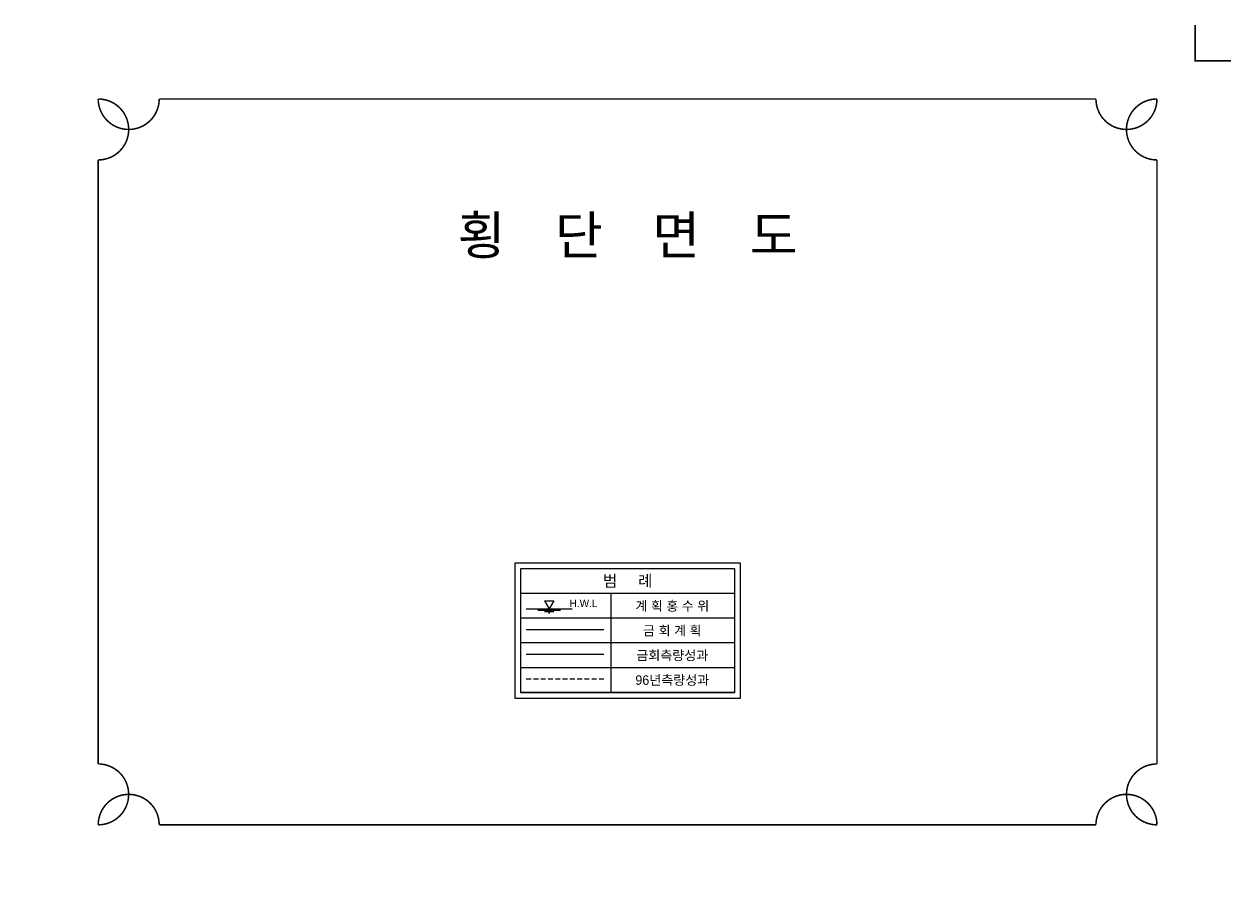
# Model space of a CAD drawing. Header units: metres. Extents: x 14497 to 21228, y -537 to 5153.
# Tile 40 of 40: x 19648 to 21228, y 3128 to 4272. Entities that reach past the tile are written whole.
import ezdxf
from ezdxf.enums import TextEntityAlignment as Align

# ---------------------------------------------------------------- set-up
doc = ezdxf.new("R2010")
doc.units = ezdxf.units.M
doc.linetypes.add('DASHED2', pattern=[9.525, 6.35, -3.175])
for name, color, linetype in [('96년횡단', 160, 'DASHED2'), ('BOX', 6, 'CONTINUOUS'), ('SWL', 7, 'CONTINUOUS'), ('계획', 6, 'CONTINUOUS'), ('도곽', 7, 'CONTINUOUS')]:
    doc.layers.add(name, color=color, linetype=linetype)
doc.layers.add('GT1', color=2, linetype='CONTINUOUS', lineweight=0)
doc.layers.add('LT1', color=4, linetype='CONTINUOUS', lineweight=0)
doc.styles.get("Standard").update_dxf_attribs({"font": 'Gulim.ttf'})
doc.styles.add('굴림', font='Gulim.ttf')
doc.styles.add('돋움', font='Dotum.ttf')
doc.styles.add('돋움체', font='DotumChe.ttf')

# ---------------------------------------------------------------- blocks, each defined once
blk = doc.blocks.new('SWL')
at = {"layer": 'LT1'}
for p, q in [((-15, 0), (15, 0)), ((-3, 5.2), (3, 5.2)), ((-3, 5.2), (0, 0)), ((3, 5.2), (0, 0)), ((-7.5, -0.9), (7.5, -0.9)), ((-3, -1.8), (3, -1.8)), ((-0.38, -2.7), (0.38, -2.7))]:
    blk.add_line(p, q, dxfattribs=at)

msp = doc.modelspace()

# ---------------------------------------------------------------- linework, layer by layer
at = {"layer": '96년횡단'}
msp.add_line((20304.8, 3415.4), (20406.3, 3415.4), dxfattribs=at)
at = {"layer": 'BOX'}
for p, q in [((20577.5, 3527.2), (20297.3, 3527.2)), ((20415.7, 3527.2), (20415.7, 3397.8)), ((20577.5, 3494.8), (20297.3, 3494.8)), ((20577.5, 3462.5), (20297.3, 3462.5)), ((20577.5, 3430.1), (20297.3, 3430.1)), ((20577.5, 3397.8), (20297.3, 3397.8))]:
    msp.add_line(p, q, dxfattribs=at)
at = {"layer": 'BOX', "const_width": 2}
for points in [[(19744.9, 3694.5), (19744.9, 4094.7, 1), (19744.9, 4174.5, 1), (19824.7, 4174.5), (21050.1, 4174.5, 1), (21129.9, 4174.5, 1), (21129.9, 4094.7), (21129.9, 3704.5)], [(21129.9, 3704.5), (21129.9, 3304.2, 1), (21129.9, 3224.5, 1), (21050.1, 3224.5), (19824.7, 3224.5, 1), (19744.9, 3224.5, 1), (19744.9, 3304.2), (19744.9, 3694.5)]]:
    msp.add_lwpolyline(points, format="xyb", dxfattribs=at)
at = {"layer": 'BOX'}
for points in [[(20585, 3390.3), (20585, 3567), (20289.8, 3567), (20289.8, 3390.3)], [(20577.5, 3397.8), (20577.5, 3559.5), (20297.3, 3559.5), (20297.3, 3397.8)]]:
    msp.add_lwpolyline(points, close=True, dxfattribs=at)
at = {"layer": 'GT1'}
msp.add_line((20304.8, 3447.7), (20406.3, 3447.7), dxfattribs=at)
at = {"layer": '계획'}
msp.add_line((20304.8, 3480), (20406.3, 3480), dxfattribs=at)
at = {"layer": '도곽'}
for points, const_width in [([(21179.9, 4271.2), (21179.9, 4224.5), (21226.7, 4224.5)], 2.4), ([(19694.9, 3127.7), (19694.9, 3174.5), (19648.1, 3174.5)], 0.24)]:
    msp.add_lwpolyline(points, dxfattribs=dict(at, const_width=const_width))

# ---------------------------------------------------------------- block references
at = {"layer": 'SWL', "xscale": 2, "yscale": 2, "zscale": 2}
msp.add_blockref('SWL', (20334.8, 3507.2), dxfattribs=at)

# ---------------------------------------------------------------- texts
at = {"layer": 'BOX', "style": '돋움체'}
msp.add_text('횡  단  면  도', height=50, dxfattribs=at).set_placement((20437.4, 3996.2), align=Align.MIDDLE_CENTER)
at = {"layer": 'LT1'}
msp.add_text('H.W.L', height=10, dxfattribs=at).set_placement((20379.8, 3514.4), align=Align.MIDDLE_CENTER)
at = {"layer": '도곽'}
for s, height, style, p in [('범     례', 15, '돋움', (20437.4, 3543.8)), ('계 획 홍 수 위', 12.5, '굴림', (20495.9, 3511)), ('금 회 계 획', 12.5, '굴림', (20495.9, 3478.7)), ('금회측량성과', 12.5, '굴림', (20495.9, 3446.3)), ('96년측량성과', 12.5, '굴림', (20495.9, 3414))]:
    msp.add_text(s, height=height, dxfattribs=dict(at, style=style)).set_placement(p, align=Align.MIDDLE_CENTER)

doc.saveas('drawing.dxf')
